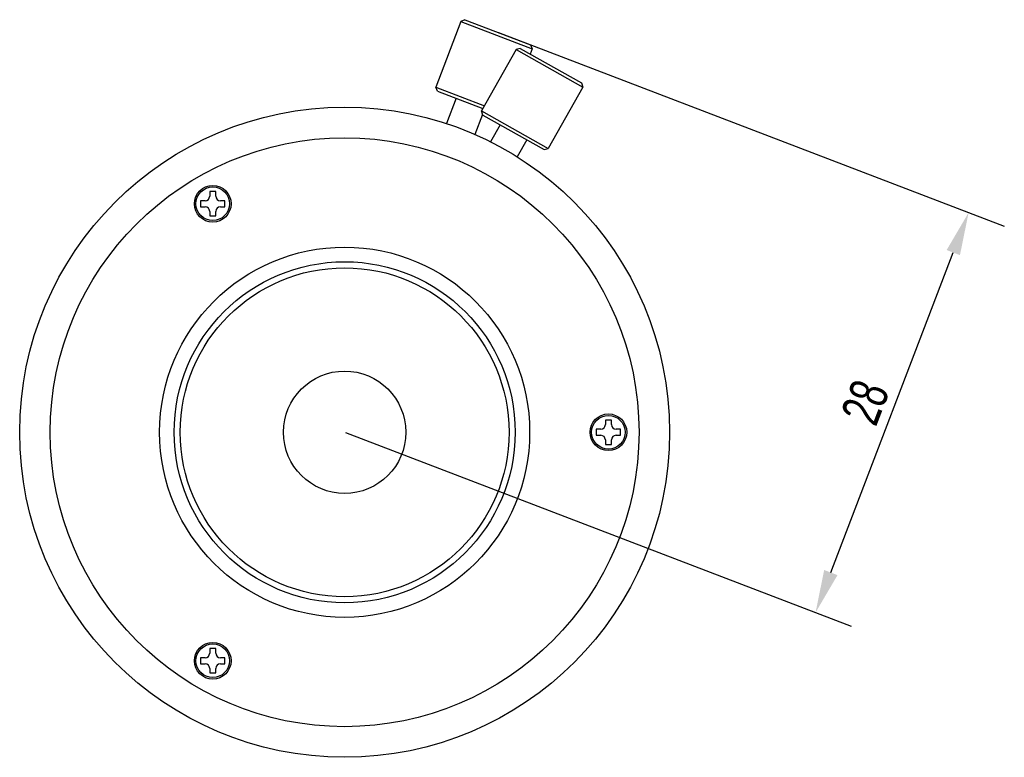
# Model space of a CAD drawing. Header units: millimetres. Extents: x -11 to 155, y 90 to 172.
# Tile 3 of 3: x 91 to 155, y 121 to 169. Entities that reach past the tile are written whole.
import ezdxf

# ---------------------------------------------------------------- set-up
doc = ezdxf.new("R2010")
doc.units = ezdxf.units.MM
doc.header["$LTSCALE"] = 19.36
doc.header["$PDMODE"] = 3
doc.header["$PDSIZE"] = 8
doc.layers.get('0').update_dxf_attribs({"linetype": 'CONTINUOUS'})
doc.layers.get('Defpoints').update_dxf_attribs({"linetype": 'CONTINUOUS'})
doc.layers.add('02___PRT_ALL_AXES', color=7, linetype='CONTINUOUS')
doc.styles.get("Standard").update_dxf_attribs({"font": 'txt', "width": 0.7})
doc.dimstyles.get("Standard").update_dxf_attribs({"dimtxt": 2.5, "dimasz": 2.8, "dimexe": 2.5, "dimexo": 0.05, "dimtad": 1, "dimzin": 0, "dimdsep": 46, "dimtxsty": 'Standard', "dimcen": 0.09, "dimadec": 0, "dimazin": 0, "dimtol": 1, "dimtp": 0.01, "dimtm": 0.01, "dimtfac": 1, "dimtofl": 0, "dimtmove": 0, "dimatfit": 3, "dimfxl": 1, "dimtolj": 1, "dimtzin": 0, "dimarcsym": 0})

# ---------------------------------------------------------------- blocks, each defined once
blk = doc.blocks.new('*D27')
at = {"color": 0, "lineweight": -2, "transparency": 16777216}
for p, q in [((122.293, 167.911), (155.375, 155.247)), ((144.032, 132.606), (152.04, 153.526)), ((112.283, 141.762), (145.365, 129.098))]:
    blk.add_line(p, q, dxfattribs=at)
at = {"color": 0, "transparency": 16777216}
for points in [[(151.604, 153.693), (152.475, 153.359), (153.041, 156.141)], [(143.596, 132.773), (144.468, 132.44), (143.031, 129.992)]]:
    blk.add_solid(points, dxfattribs=at)
at = {"layer": 'Defpoints', "color": 0, "transparency": 16777216}
for p in [(122.246, 167.929), (153.041, 156.141), (112.236, 141.78)]:
    blk.add_point(p, dxfattribs=at)
at = {"color": 0, "transparency": 16777216, "insert": (146.285, 143.737), "char_height": 2.5, "attachment_point": 5, "rotation": 69.05345}
blk.add_mtext('\\A1;28', dxfattribs=at)

msp = doc.modelspace()

# ---------------------------------------------------------------- linework, layer by layer
at = {"color": 0, "linetype": 'Continuous'}
for p, q in [((120.098, 168.751), (119.84, 168.636)), ((120.098, 168.751), (124.394, 167.107)), ((119.84, 168.636), (124.509, 166.849)), ((123.718, 166.874), (123.445, 166.797)), ((123.445, 166.797), (127.803, 164.345)), ((123.718, 166.874), (127.727, 164.618)), ((124.394, 167.107), (124.509, 166.849)), ((118.31, 164.082), (118.195, 164.34)), ((118.195, 164.34), (121.377, 163.122)), ((127.727, 164.618), (127.803, 164.345)), ((118.31, 164.082), (121.278, 162.946)), ((121.266, 162.516), (121.189, 162.789)), ((121.189, 162.789), (125.547, 160.337)), ((121.266, 162.516), (125.275, 160.26)), ((125.275, 160.26), (125.547, 160.337)), ((103.411, 157.518), (103.411, 157.218)), ((103.811, 157.518), (103.411, 157.518)), ((103.811, 157.218), (103.811, 157.518)), ((102.811, 156.918), (102.811, 156.518)), ((103.111, 156.918), (102.811, 156.918)), ((102.811, 156.518), (103.111, 156.518)), ((104.411, 156.918), (104.111, 156.918)), ((104.111, 156.518), (104.411, 156.518)), ((104.411, 156.518), (104.411, 156.918)), ((103.411, 156.218), (103.411, 155.918)), ((103.411, 155.918), (103.811, 155.918)), ((103.811, 155.918), (103.811, 156.218)), ((129.686, 142.58), (129.286, 142.58)), ((129.286, 142.58), (129.286, 142.28)), ((129.686, 142.28), (129.686, 142.58)), ((128.986, 141.98), (128.686, 141.98)), ((128.686, 141.98), (128.686, 141.58)), ((130.286, 141.98), (129.986, 141.98)), ((130.286, 141.58), (130.286, 141.98)), ((128.686, 141.58), (128.986, 141.58)), ((129.286, 141.28), (129.286, 140.98)), ((129.686, 140.98), (129.686, 141.28)), ((129.986, 141.58), (130.286, 141.58)), ((129.286, 140.98), (129.686, 140.98)), ((103.811, 127.641), (103.411, 127.641)), ((103.411, 127.641), (103.411, 127.341)), ((103.811, 127.341), (103.811, 127.641)), ((103.111, 127.041), (102.811, 127.041)), ((102.811, 127.041), (102.811, 126.641)), ((104.411, 127.041), (104.111, 127.041)), ((104.411, 126.641), (104.411, 127.041)), ((102.811, 126.641), (103.111, 126.641)), ((103.411, 126.341), (103.411, 126.041)), ((103.811, 126.041), (103.811, 126.341)), ((104.111, 126.641), (104.411, 126.641)), ((103.411, 126.041), (103.811, 126.041))]:
    msp.add_line(p, q, dxfattribs=at)
for centre, radius in [((112.236, 141.78), 21.25), ((112.236, 141.78), 19.25), ((103.611, 156.718), 1.1), ((112.236, 141.78), 12.1), ((112.236, 141.78), 11.15), ((112.236, 141.78), 10.75), ((112.236, 141.78), 4), ((129.486, 141.78), 1.1), ((103.611, 126.841), 1.1)]:
    msp.add_circle(centre, radius, dxfattribs=at)
for centre, start, end in [((103.111, 157.218), 270, 360), ((104.111, 157.218), 180, 270), ((103.111, 156.218), 0, 90), ((104.111, 156.218), 90, 180), ((128.986, 142.28), 270, 360), ((129.986, 142.28), 180, 270), ((128.986, 141.28), 0, 90), ((129.986, 141.28), 90, 180), ((103.111, 127.341), 270, 360), ((104.111, 127.341), 180, 270), ((103.111, 126.341), 0, 90), ((104.111, 126.341), 90, 180)]:
    msp.add_arc(centre, 0.3, start, end, dxfattribs=at)
at = {"layer": '02___PRT_ALL_AXES', "color": 0, "linetype": 'Continuous'}
for p, q in [((119.84, 168.636), (118.195, 164.34)), ((123.445, 166.797), (121.189, 162.789)), ((124.509, 166.849), (124.377, 166.503)), ((127.803, 164.345), (125.547, 160.337)), ((119.525, 163.617), (118.891, 161.961)), ((121.257, 162.548), (120.758, 161.246)), ((122.399, 161.879), (121.774, 160.769)), ((124.142, 160.898), (123.517, 159.788))]:
    msp.add_line(p, q, dxfattribs=at)
for centre in [(103.611, 156.718), (129.486, 141.78), (103.611, 126.841)]:
    msp.add_circle(centre, 1.2, dxfattribs=at)

# ---------------------------------------------------------------- dimensions: what is measured, and where the dimension line sits
dim = msp.add_aligned_dim(p1=(112.236, 141.78), p2=(122.246, 167.929), distance=-32.974, text='28', dimstyle='Standard')
dim.commit()
dim.dimension.update_dxf_attribs({"geometry": '*D27', "text_midpoint": (146.285, 143.737)})

doc.saveas('drawing.dxf')
